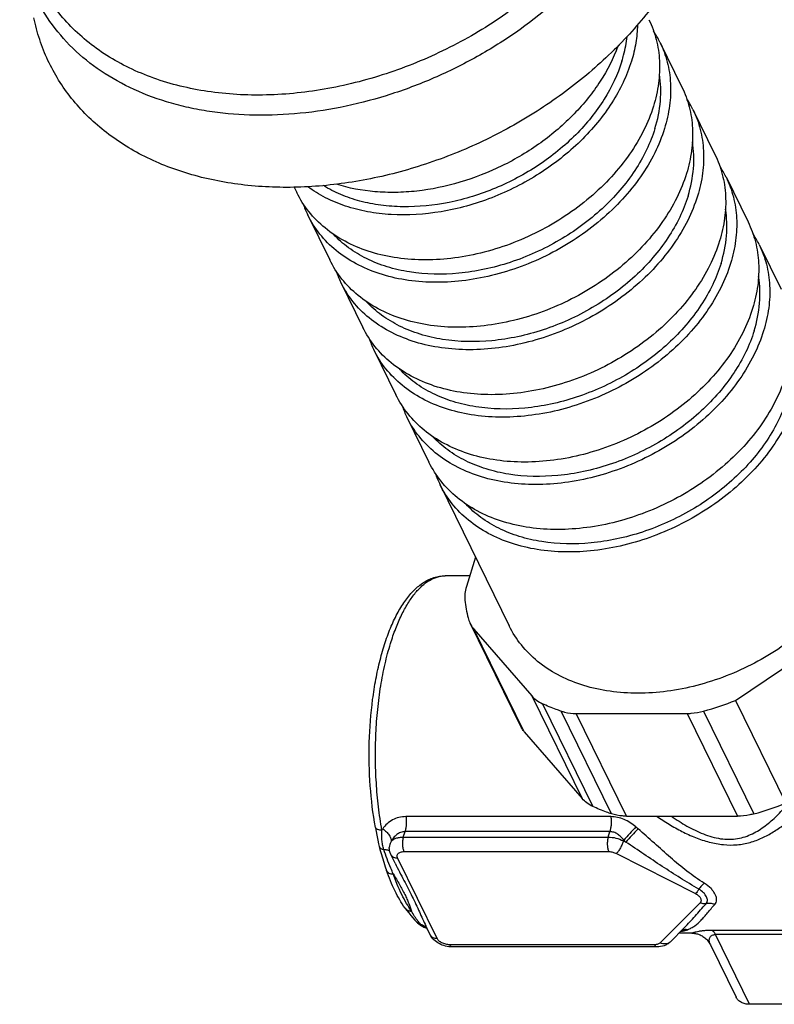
# Model space of a CAD drawing. Header units: millimetres. Extents: x 50 to 261, y 12 to 440.
# Tile 1 of 6: x 58 to 131, y 12 to 107. Entities that reach past the tile are written whole.
import ezdxf

# ---------------------------------------------------------------- set-up
doc = ezdxf.new("R2010")
doc.units = ezdxf.units.MM
doc.header["$LTSCALE"] = 23.1
doc.layers.get('0').update_dxf_attribs({"linetype": 'CONTINUOUS'})

msp = doc.modelspace()

# ---------------------------------------------------------------- linework, layer by layer
at = {"color": 7, "linetype": 'CONTINUOUS'}
for p, q in [((119.858, 104.961), (121.993, 100.61)), ((123.061, 98.434), (125.196, 94.083)), ((126.264, 91.907), (128.399, 87.556)), ((84.423, 90.913), (84.676, 90.396)), ((85.744, 88.22), (87.879, 83.869)), ((129.467, 85.38), (131.602, 81.029)), ((88.947, 81.693), (91.082, 77.342)), ((92.15, 75.166), (94.285, 70.815)), ((95.353, 68.64), (97.488, 64.288)), ((98.556, 62.113), (105.267, 48.437)), ((101.995, 55.105), (101.109, 52.24)), ((101.432, 53.284), (99.039, 53.284)), ((106.345, 38.749), (101.465, 48.695)), ((101.841, 48.128), (107.44, 41.669)), ((127.191, 41.225), (137.442, 48.128)), ((127.191, 41.225), (132.071, 31.279)), ((111.748, 39.966), (122.49, 39.966)), ((106.722, 38.183), (112.321, 31.723)), ((116.629, 30.02), (127.37, 30.02)), ((92.66, 27.089), (92.661, 27.089)), ((93.641, 26.996), (93.641, 26.996)), ((94.21, 25.455), (93.792, 26.307)), ((93.373, 24.759), (93.373, 24.759)), ((95.164, 21.123), (95.164, 21.123)), ((96.292, 19.774), (96.293, 19.773)), ((97.605, 18.537), (97.186, 19.39)), ((97.239, 19.162), (97.262, 19.15)), ((97.261, 19.15), (97.262, 19.15)), ((122.233, 19.234), (120.847, 17.834)), ((122.959, 18.684), (121.688, 18.684)), ((119.574, 17.356), (99.729, 17.356)), ((124.75, 17.566), (127.242, 12.487)), ((141.471, 11.801), (128.554, 11.801))]:
    msp.add_line(p, q, dxfattribs=at)
at = {"color": 9, "linetype": 'CONTINUOUS'}
for p, q in [((106.722, 38.183), (101.841, 48.128)), ((107.44, 41.669), (112.321, 31.723)), ((108.475, 40.904), (113.356, 30.959)), ((115.164, 30.244), (110.283, 40.19)), ((124.093, 40.19), (128.974, 30.244)), ((116.629, 30.02), (111.748, 39.966)), ((122.49, 39.966), (127.37, 30.02)), ((115.1, 29.974), (95.254, 29.974)), ((95.001, 27.991), (95.164, 28.521)), ((95.001, 27.991), (114.846, 27.991)), ((115.01, 28.521), (95.164, 28.521)), ((114.846, 27.991), (115.01, 28.521)), ((116.327, 27.627), (116.351, 27.703)), ((116.327, 27.627), (116.558, 27.51)), ((94.447, 25.965), (98.26, 18.194)), ((95.063, 26.586), (114.909, 26.586)), ((115.65, 26.404), (123.313, 22.519)), ((123.744, 21.64), (119.894, 17.755)), ((137.811, 18.956), (124.894, 18.956)), ((138.157, 18.554), (125.24, 18.554)), ((128.554, 11.801), (125.24, 18.554)), ((119.332, 17.573), (99.487, 17.573))]:
    msp.add_line(p, q, dxfattribs=at)
at = {"color": 7, "linetype": 'CONTINUOUS'}
for points in [[(92.301, 28.922), (92.341, 28.697), (92.455, 28.033)], [(92.455, 28.033), (92.521, 27.689), (92.597, 27.341), (92.66, 27.089)], [(92.661, 27.089), (92.741, 26.788), (92.854, 26.389), (92.976, 25.978), (93.108, 25.554), (93.25, 25.12), (93.373, 24.759)], [(95.164, 21.123), (95.323, 20.904), (95.521, 20.644), (95.72, 20.398), (95.922, 20.163), (96.128, 19.939), (96.292, 19.774)], [(96.293, 19.773), (96.368, 19.702), (96.497, 19.592), (96.63, 19.492), (96.761, 19.407), (96.887, 19.335), (97.002, 19.276), (97.099, 19.229), (97.179, 19.192), (97.239, 19.162)], [(97.23, 19.234), (97.216, 19.241), (97.214, 19.243), (97.222, 19.237), (97.239, 19.224), (97.264, 19.202), (97.293, 19.173)], [(122.959, 18.684), (123.051, 18.681), (123.137, 18.676), (123.225, 18.666), (123.314, 18.652), (123.403, 18.633), (123.494, 18.61), (123.585, 18.582), (123.675, 18.55), (123.766, 18.513), (123.856, 18.47), (123.944, 18.423), (124.032, 18.37), (124.117, 18.312), (124.201, 18.249), (124.282, 18.181), (124.36, 18.108), (124.435, 18.03), (124.506, 17.947), (124.574, 17.859), (124.637, 17.767), (124.695, 17.67), (124.75, 17.566)]]:
    msp.add_lwpolyline(points, dxfattribs=at)
for centre, radius, start, end in [((110.942, 100.584), 9.932, 26.14695, 33.21539), ((114.145, 94.057), 9.932, 26.14695, 33.21539), ((117.348, 87.53), 9.932, 26.14695, 33.21539), ((94.659, 92.594), 9.93, 199.17937, 206.13099), ((120.551, 81.003), 9.932, 26.14695, 33.21539), ((97.862, 86.067), 9.93, 199.17937, 206.13099), ((101.065, 79.54), 9.93, 199.17937, 206.13099), ((104.268, 73.013), 9.93, 199.17937, 206.13099), ((107.471, 66.486), 9.93, 199.17937, 206.13099), ((113.238, 52.229), 12.337, 186.02118, 194.16717), ((103.832, 49.855), 2.636, 194.16572, 206.09467), ((115.988, 69.602), 30.509, 285.40772, 291.54325), ((120.868, 59.657), 30.509, 285.40772, 291.54325), ((99.34, 23.01), 4.384, 241.68805, 242.50857)]:
    msp.add_arc(centre, radius, start, end, dxfattribs=at)
at = {"color": 9, "linetype": 'CONTINUOUS'}
for centre, radius, start, end in [((94.77, 27.612), 2.124, 146.236, 149.89606), ((143.613, 58.762), 39.591, 228.80691, 229.19872), ((144.049, 57.207), 40.468, 226.80783, 227.20859), ((96.331, 18.341), 1.274, 40.97522, 51.01035), ((98.571, 22.56), 3.614, 248.70619, 249.12073), ((97.647, 19.866), 0.813, 241.75018, 245.72979), ((120.002, 25.548), 6.996, 290.36612, 291.23138)]:
    msp.add_arc(centre, radius, start, end, dxfattribs=at)
for points, knots in [([(118.75, 125.693), (118.259, 123.99), (117.224, 121.468), (115.383, 118.302), (113.15, 115.134), (109.764, 111.424), (104.972, 107.548), (99.577, 104.333), (93.779, 101.896), (87.791, 100.328), (81.832, 99.689), (76.122, 100.005), (71.669, 101.08), (68.457, 102.417), (66.276, 103.622), (64.307, 105.035), (62.57, 106.643), (61.082, 108.429), (59.858, 110.377), (58.912, 112.469), (58.251, 114.682), (57.882, 116.994), (57.809, 119.384), (58.031, 121.827), (58.369, 123.451), (58.583, 124.263)], [0, 0, 0, 0, 0.060665, 0.092492, 0.125245, 0.193162, 0.263609, 0.335446, 0.407389, 0.478148, 0.546548, 0.611667, 0.672973, 0.702212, 0.730548, 0.75808, 0.784946, 0.811324, 0.837417, 0.863449, 0.889645, 0.916222, 0.943373, 0.971258, 1, 1, 1, 1]), ([(112.721, 111.787), (110.661, 109.577), (107.148, 106.58), (101.93, 103.352), (97.734, 101.308), (93.376, 99.706), (88.938, 98.575), (84.506, 97.94), (80.166, 97.811), (76.657, 98.133), (73.979, 98.652), (71.46, 99.323), (68.51, 100.458), (65.332, 102.304), (62.62, 104.584), (60.434, 107.256), (58.822, 110.265), (58.158, 112.438), (57.931, 113.545)], [0, 0, 0, 0, 0.137785, 0.208522, 0.279573, 0.350271, 0.419968, 0.488069, 0.554063, 0.617565, 0.648321, 0.678385, 0.736417, 0.791895, 0.845252, 0.897151, 0.948429, 1, 1, 1, 1]), ([(93.762, 46.737), (93.913, 47.227), (94.233, 48.159), (94.792, 49.459), (95.404, 50.592), (96.062, 51.543), (96.76, 52.302), (97.492, 52.86), (98.255, 53.204), (98.784, 53.284), (99.039, 53.284)], [0, 0, 0, 0, 0.172799, 0.33189, 0.476365, 0.605859, 0.720776, 0.822578, 0.914149, 1, 1, 1, 1]), ([(92.932, 28.678), (92.798, 29.418), (92.573, 30.935), (92.365, 33.253), (92.282, 35.623), (92.326, 38), (92.497, 40.339), (92.79, 42.595), (93.201, 44.726), (93.561, 46.087), (93.762, 46.737)], [0, 0, 0, 0, 0.123816, 0.252106, 0.382832, 0.51388, 0.643128, 0.768507, 0.888055, 1, 1, 1, 1]), ([(119.539, 30.018), (119.932, 29.745), (120.735, 29.222), (121.987, 28.522), (123.286, 27.929), (124.625, 27.481), (125.983, 27.223), (127.323, 27.208), (128.594, 27.441), (129.767, 27.88), (130.851, 28.468), (131.867, 29.164), (132.834, 29.946), (134.089, 31.093), (135.593, 32.687), (136.713, 34.056), (137.263, 34.771)], [0, 0, 0, 0, 0.06776, 0.13542, 0.20279, 0.269463, 0.334703, 0.397611, 0.457931, 0.516398, 0.574113, 0.63194, 0.690427, 0.749897, 0.872396, 1, 1, 1, 1]), ([(120.977, 30.019), (121.461, 29.676), (122.209, 29.192), (123.255, 28.638), (124.063, 28.282), (124.892, 28.002), (125.731, 27.82), (126.565, 27.758), (127.369, 27.825), (128.124, 28.013), (128.824, 28.301), (129.471, 28.664), (130.277, 29.226), (131.208, 30.047), (131.886, 30.774), (132.216, 31.151)], [0, 0, 0, 0, 0.137942, 0.206762, 0.275275, 0.343144, 0.409808, 0.47453, 0.536814, 0.59674, 0.654935, 0.712153, 0.769027, 0.883339, 1, 1, 1, 1]), ([(95.254, 29.974), (95.026, 29.974), (94.573, 29.921), (93.944, 29.679), (93.406, 29.3), (93.122, 28.97), (93.004, 28.793)], [0, 0, 0, 0, 0.259819, 0.51181, 0.757881, 1, 1, 1, 1]), ([(95.254, 29.974), (95.272, 29.85), (95.294, 29.598), (95.29, 29.221), (95.25, 28.859), (95.197, 28.628), (95.164, 28.521)], [0, 0, 0, 0, 0.255907, 0.517358, 0.76991, 1, 1, 1, 1]), ([(115.1, 29.974), (115.118, 29.85), (115.14, 29.598), (115.136, 29.221), (115.095, 28.859), (115.043, 28.628), (115.01, 28.521)], [0, 0, 0, 0, 0.255907, 0.517358, 0.76991, 1, 1, 1, 1]), ([(117.538, 28.971), (117.365, 29.122), (116.998, 29.4), (116.394, 29.72), (115.756, 29.925), (115.316, 29.974), (115.1, 29.974)], [0, 0, 0, 0, 0.257137, 0.510983, 0.759078, 1, 1, 1, 1]), ([(92.301, 28.922), (92.304, 28.903), (92.319, 28.866), (92.36, 28.817), (92.42, 28.775), (92.528, 28.726), (92.702, 28.687), (92.851, 28.678), (92.932, 28.678)], [0, 0, 0, 0, 0.077807, 0.163599, 0.262936, 0.378597, 0.659936, 1, 1, 1, 1]), ([(93.11, 26.798), (93.061, 26.947), (92.981, 27.253), (92.92, 27.725), (92.91, 28.202), (92.924, 28.519), (92.932, 28.678)], [0, 0, 0, 0, 0.248293, 0.498094, 0.749294, 1, 1, 1, 1]), ([(93.004, 28.793), (93.132, 28.707), (93.365, 28.522), (93.601, 28.248), (93.733, 28.021), (93.814, 27.818), (93.833, 27.657), (93.817, 27.56)], [0, 0, 0, 0, 0.30071, 0.575036, 0.69771, 0.809253, 1, 1, 1, 1]), ([(117.538, 28.971), (117.334, 28.759), (116.936, 28.339), (116.543, 27.914), (116.351, 27.703)], [0, 0, 0, 0, 0.507784, 1, 1, 1, 1]), ([(117.743, 28.793), (117.538, 28.58), (117.141, 28.155), (116.748, 27.725), (116.558, 27.51)], [0, 0, 0, 0, 0.507203, 1, 1, 1, 1]), ([(124.159, 23.525), (123.58, 23.888), (122.458, 24.682), (120.869, 26.007), (119.316, 27.401), (118.274, 28.334), (117.743, 28.793)], [0, 0, 0, 0, 0.246733, 0.495144, 0.746496, 1, 1, 1, 1]), ([(95.164, 28.521), (95.021, 28.521), (94.733, 28.465), (94.355, 28.245), (94.046, 27.934), (93.886, 27.689), (93.817, 27.56)], [0, 0, 0, 0, 0.24723, 0.495775, 0.746891, 1, 1, 1, 1]), ([(93.817, 27.56), (93.873, 27.631), (94.019, 27.76), (94.298, 27.893), (94.632, 27.975), (94.874, 27.991), (95.001, 27.991)], [0, 0, 0, 0, 0.207911, 0.442646, 0.707452, 1, 1, 1, 1]), ([(95.001, 27.991), (94.966, 27.878), (94.92, 27.633), (94.909, 27.26), (94.951, 26.902), (95.017, 26.68), (95.063, 26.586)], [0, 0, 0, 0, 0.247396, 0.519339, 0.781, 1, 1, 1, 1]), ([(114.846, 27.991), (114.811, 27.878), (114.766, 27.633), (114.755, 27.26), (114.797, 26.902), (114.863, 26.68), (114.909, 26.586)], [0, 0, 0, 0, 0.247396, 0.519339, 0.781, 1, 1, 1, 1]), ([(114.846, 27.991), (115.099, 27.991), (115.611, 27.922), (116.096, 27.744), (116.327, 27.627)], [0, 0, 0, 0, 0.493254, 1, 1, 1, 1]), ([(116.351, 27.703), (116.267, 27.815), (116.087, 28.026), (115.769, 28.29), (115.407, 28.474), (115.141, 28.521), (115.01, 28.521)], [0, 0, 0, 0, 0.257744, 0.511004, 0.758337, 1, 1, 1, 1]), ([(92.661, 27.089), (92.67, 27.052), (92.709, 26.978), (92.81, 26.892), (92.948, 26.83), (93.053, 26.806), (93.11, 26.798)], [0, 0, 0, 0, 0.203065, 0.429942, 0.694505, 1, 1, 1, 1]), ([(94.028, 24.421), (93.945, 24.609), (93.61, 25.39), (93.308, 26.185), (93.11, 26.798)], [0, 0, 0, 0, 0.242535, 1, 1, 1, 1]), ([(93.11, 26.798), (93.174, 26.797), (93.293, 26.79), (93.494, 26.749), (93.628, 26.678), (93.683, 26.61)], [0, 0, 0, 0, 0.308968, 0.577848, 1, 1, 1, 1]), ([(93.817, 27.56), (93.764, 27.477), (93.679, 27.294), (93.645, 27.096), (93.641, 26.996)], [0, 0, 0, 0, 0.498307, 1, 1, 1, 1]), ([(116.327, 27.627), (116.292, 27.514), (116.202, 27.281), (116.037, 26.948), (115.878, 26.687), (115.746, 26.51), (115.681, 26.436), (115.65, 26.404)], [0, 0, 0, 0, 0.253059, 0.53006, 0.791254, 0.904164, 1, 1, 1, 1]), ([(123.635, 22.959), (123.029, 23.303), (121.832, 24.02), (119.474, 25.539), (117.733, 26.73), (116.558, 27.51)], [0, 0, 0, 0, 0.248196, 0.497136, 1, 1, 1, 1]), ([(93.792, 26.307), (93.818, 26.255), (93.89, 26.155), (94.045, 26.045), (94.236, 25.978), (94.375, 25.965), (94.447, 25.965)], [0, 0, 0, 0, 0.226852, 0.46505, 0.72204, 1, 1, 1, 1]), ([(94.447, 25.965), (94.429, 26.003), (94.4, 26.081), (94.394, 26.202), (94.428, 26.314), (94.5, 26.411), (94.605, 26.489), (94.791, 26.568), (94.953, 26.586), (95.063, 26.586)], [0, 0, 0, 0, 0.119098, 0.227463, 0.33168, 0.439726, 0.558294, 0.691154, 1, 1, 1, 1]), ([(114.909, 26.586), (115.035, 26.586), (115.292, 26.552), (115.534, 26.463), (115.65, 26.404)], [0, 0, 0, 0, 0.493254, 1, 1, 1, 1]), ([(94.21, 25.454), (94.485, 24.894), (95.048, 23.821), (95.74, 22.504), (96.224, 21.484), (96.654, 20.537), (96.966, 19.839), (97.186, 19.39)], [0, 0, 0, 0, 0.276889, 0.53801, 0.660635, 0.778037, 1, 1, 1, 1]), ([(93.373, 24.759), (93.392, 24.707), (93.455, 24.607), (93.607, 24.499), (93.805, 24.434), (93.951, 24.421), (94.028, 24.421)], [0, 0, 0, 0, 0.210038, 0.440971, 0.704097, 1, 1, 1, 1]), ([(94.028, 24.421), (94.228, 24.076), (94.617, 23.423), (95.064, 22.614), (95.348, 22.003), (95.567, 21.468), (95.704, 21.075), (95.792, 20.825)], [0, 0, 0, 0, 0.298073, 0.568176, 0.689627, 0.801603, 1, 1, 1, 1]), ([(95.792, 20.825), (95.62, 21.068), (95.285, 21.593), (94.656, 22.776), (94.265, 23.744), (94.028, 24.421)], [0, 0, 0, 0, 0.2228, 0.464097, 1, 1, 1, 1]), ([(123.635, 22.959), (123.583, 22.873), (123.484, 22.72), (123.37, 22.577), (123.313, 22.519)], [0, 0, 0, 0, 0.553677, 1, 1, 1, 1]), ([(124.159, 23.525), (124.068, 23.449), (123.884, 23.268), (123.719, 23.07), (123.635, 22.959)], [0, 0, 0, 0, 0.458378, 1, 1, 1, 1]), ([(124.333, 21.536), (124.37, 21.579), (124.432, 21.678), (124.467, 21.852), (124.445, 22.038), (124.372, 22.231), (124.25, 22.426), (124.019, 22.692), (123.797, 22.861), (123.635, 22.959)], [0, 0, 0, 0, 0.095947, 0.191375, 0.29386, 0.408311, 0.536855, 0.679542, 1, 1, 1, 1]), ([(125.17, 21.464), (125.224, 21.523), (125.314, 21.659), (125.367, 21.905), (125.335, 22.17), (125.228, 22.449), (125.051, 22.733), (124.716, 23.125), (124.395, 23.377), (124.159, 23.525)], [0, 0, 0, 0, 0.093111, 0.185773, 0.286529, 0.400785, 0.530531, 0.675289, 1, 1, 1, 1]), ([(123.313, 22.519), (123.42, 22.465), (123.568, 22.369), (123.721, 22.208), (123.801, 22.087), (123.845, 21.963), (123.852, 21.842), (123.818, 21.73), (123.772, 21.668), (123.744, 21.64)], [0, 0, 0, 0, 0.316706, 0.45739, 0.583749, 0.696496, 0.799078, 0.897729, 1, 1, 1, 1]), ([(95.164, 21.123), (95.197, 21.076), (95.277, 20.99), (95.481, 20.861), (95.668, 20.825), (95.792, 20.825)], [0, 0, 0, 0, 0.238908, 0.483294, 1, 1, 1, 1]), ([(122.234, 19.235), (122.588, 19.592), (123.288, 20.36), (123.972, 21.141), (124.333, 21.536)], [0, 0, 0, 0, 0.484396, 1, 1, 1, 1]), ([(122.535, 19.027), (122.661, 19.076), (122.905, 19.188), (123.366, 19.476), (123.778, 19.854), (124.166, 20.289), (124.595, 20.801), (124.928, 21.199), (125.17, 21.464)], [0, 0, 0, 0, 0.111792, 0.221334, 0.44793, 0.571056, 0.703346, 1, 1, 1, 1]), ([(124.333, 21.536), (124.237, 21.52), (124.031, 21.525), (123.838, 21.593), (123.744, 21.64)], [0, 0, 0, 0, 0.481254, 1, 1, 1, 1]), ([(125.17, 21.464), (125.035, 21.515), (124.756, 21.581), (124.468, 21.565), (124.333, 21.536)], [0, 0, 0, 0, 0.511652, 1, 1, 1, 1]), ([(96.414, 19.866), (96.302, 20.012), (96.085, 20.326), (95.89, 20.653), (95.792, 20.825)], [0, 0, 0, 0, 0.482847, 1, 1, 1, 1]), ([(96.293, 19.773), (96.342, 19.725), (96.455, 19.642), (96.586, 19.593), (96.654, 19.577)], [0, 0, 0, 0, 0.495325, 1, 1, 1, 1]), ([(96.654, 19.577), (96.633, 19.6), (96.55, 19.694), (96.471, 19.791), (96.414, 19.866)], [0, 0, 0, 0, 0.24584, 1, 1, 1, 1]), ([(97.117, 19.251), (97.027, 19.293), (96.859, 19.383), (96.714, 19.509), (96.654, 19.577)], [0, 0, 0, 0, 0.523087, 1, 1, 1, 1]), ([(96.654, 19.577), (96.741, 19.553), (96.91, 19.487), (97.063, 19.388), (97.132, 19.332)], [0, 0, 0, 0, 0.503359, 1, 1, 1, 1]), ([(97.258, 19.192), (97.246, 19.197), (97.199, 19.216), (97.152, 19.236), (97.117, 19.251)], [0, 0, 0, 0, 0.253908, 1, 1, 1, 1]), ([(97.605, 18.537), (97.631, 18.484), (97.703, 18.385), (97.858, 18.275), (98.049, 18.208), (98.188, 18.194), (98.26, 18.194)], [0, 0, 0, 0, 0.226852, 0.46505, 0.72204, 1, 1, 1, 1]), ([(99.487, 17.573), (99.36, 17.573), (99.104, 17.607), (98.748, 17.738), (98.452, 17.931), (98.305, 18.104), (98.26, 18.194)], [0, 0, 0, 0, 0.264698, 0.53665, 0.788552, 1, 1, 1, 1]), ([(121.879, 18.876), (121.985, 18.887), (122.173, 18.914), (122.358, 18.96), (122.437, 18.989)], [0, 0, 0, 0, 0.560437, 1, 1, 1, 1]), ([(122.437, 18.989), (122.398, 18.994), (122.242, 19.008), (122.084, 18.995), (121.97, 18.969)], [0, 0, 0, 0, 0.251825, 1, 1, 1, 1]), ([(122.535, 19.027), (122.445, 19.039), (122.261, 19.047), (122.08, 19.016), (121.992, 18.992)], [0, 0, 0, 0, 0.502218, 1, 1, 1, 1]), ([(124.894, 18.956), (124.722, 18.956), (124.408, 18.948), (123.985, 18.911), (123.65, 18.86), (123.424, 18.813), (123.28, 18.778), (123.195, 18.755), (123.125, 18.735), (123.068, 18.718), (123.023, 18.704), (122.991, 18.693), (122.971, 18.687), (122.962, 18.684), (122.959, 18.684)], [0, 0, 0, 0, 0.262916, 0.479362, 0.649415, 0.779746, 0.832022, 0.87654, 0.913775, 0.944063, 0.967692, 0.984817, 0.995561, 1, 1, 1, 1]), ([(124.75, 17.566), (124.71, 17.648), (124.664, 17.778), (124.641, 17.96), (124.646, 18.101), (124.682, 18.245), (124.751, 18.361), (124.839, 18.445), (124.988, 18.533), (125.135, 18.554), (125.24, 18.554)], [0, 0, 0, 0, 0.199131, 0.299141, 0.4007, 0.506215, 0.622188, 0.689627, 0.769643, 1, 1, 1, 1]), ([(125.24, 18.554), (125.196, 18.645), (125.104, 18.8), (124.965, 18.923), (124.894, 18.956)], [0, 0, 0, 0, 0.565002, 1, 1, 1, 1]), ([(99.729, 17.356), (99.706, 17.356), (99.659, 17.367), (99.594, 17.413), (99.535, 17.483), (99.502, 17.541), (99.487, 17.573)], [0, 0, 0, 0, 0.195449, 0.417901, 0.684081, 1, 1, 1, 1]), ([(119.894, 17.755), (119.831, 17.691), (119.698, 17.623), (119.502, 17.58), (119.39, 17.573), (119.332, 17.573)], [0, 0, 0, 0, 0.446268, 0.71083, 1, 1, 1, 1]), ([(119.574, 17.356), (119.552, 17.356), (119.504, 17.367), (119.44, 17.413), (119.381, 17.483), (119.348, 17.541), (119.332, 17.573)], [0, 0, 0, 0, 0.195449, 0.417901, 0.684081, 1, 1, 1, 1]), ([(120.847, 17.834), (120.792, 17.779), (120.657, 17.687), (120.413, 17.629), (120.149, 17.65), (119.977, 17.713), (119.894, 17.755)], [0, 0, 0, 0, 0.228708, 0.468501, 0.725644, 1, 1, 1, 1])]:
    msp.add_open_spline(points, degree=3, knots=knots, dxfattribs=at)
at = {"color": 7, "linetype": 'CONTINUOUS'}
for points, knots in [([(124.521, 118.802), (124.056, 117.191), (122.781, 113.962), (120.031, 109.396), (116.474, 105.097), (112.213, 101.185), (107.373, 97.773), (102.092, 94.957), (96.522, 92.818), (90.823, 91.418), (85.158, 90.798), (79.689, 90.978), (74.573, 91.957), (70.67, 93.442), (67.89, 95.007), (66.011, 96.338), (64.323, 97.832), (62.841, 99.479), (61.575, 101.266), (60.535, 103.18), (59.73, 105.205), (59.356, 106.612), (59.209, 107.326)], [0, 0, 0, 0, 0.059511, 0.122382, 0.188335, 0.256788, 0.326944, 0.397866, 0.468563, 0.538058, 0.605467, 0.670082, 0.731446, 0.789441, 0.817284, 0.844429, 0.870982, 0.897072, 0.922851, 0.948484, 0.974143, 1, 1, 1, 1]), ([(118.79, 107.136), (119.091, 106.523), (119.571, 105.216), (119.882, 103.123), (119.783, 100.938), (119.456, 99.488), (119.233, 98.766)], [0, 0, 0, 0, 0.239084, 0.482916, 0.735571, 1, 1, 1, 1]), ([(117.689, 106.641), (117.676, 106.055), (117.559, 104.863), (117.278, 103.698), (117.098, 103.117)], [0, 0, 0, 0, 0.490622, 1, 1, 1, 1]), ([(116.177, 103.117), (116.238, 103.316), (116.461, 104.1), (116.611, 104.906), (116.676, 105.509)], [0, 0, 0, 0, 0.255296, 1, 1, 1, 1]), ([(119.858, 104.961), (120.159, 104.347), (120.639, 103.041), (120.949, 100.948), (120.851, 98.763), (120.524, 97.313), (120.301, 96.591)], [0, 0, 0, 0, 0.239084, 0.482916, 0.735571, 1, 1, 1, 1]), ([(115.789, 104.576), (115.354, 103.388), (114.461, 101.649), (112.922, 99.525), (111.08, 97.441), (108.355, 95.108), (104.614, 92.874), (100.557, 91.285), (97.045, 90.559), (94.27, 90.38), (91.649, 90.465), (89.728, 90.824), (88.523, 91.208)], [0, 0, 0, 0, 0.115052, 0.175753, 0.238277, 0.367508, 0.50005, 0.632584, 0.761795, 0.824304, 0.884988, 1, 1, 1, 1]), ([(117.098, 103.117), (116.661, 101.704), (115.656, 99.631), (113.835, 97.138), (111.597, 94.709), (108.242, 92.079), (104.404, 90.137), (101.148, 89.055), (97.908, 88.333), (94.656, 88.124), (91.556, 88.492), (89.417, 89.035), (87.464, 89.842), (86.287, 90.561), (85.747, 90.959)], [0, 0, 0, 0, 0.116602, 0.178775, 0.243111, 0.37636, 0.5123, 0.579864, 0.64632, 0.773697, 0.834059, 0.891858, 0.947101, 1, 1, 1, 1]), ([(116.177, 103.117), (115.777, 101.822), (114.866, 99.92), (113.219, 97.621), (111.199, 95.374), (108.165, 92.916), (103.997, 90.695), (99.531, 89.31), (95.74, 88.925), (92.842, 89.129), (90.818, 89.523), (88.944, 90.156), (87.794, 90.742), (87.258, 91.072)], [0, 0, 0, 0, 0.115862, 0.177536, 0.241326, 0.373513, 0.508716, 0.642472, 0.770585, 0.831596, 0.890185, 0.946283, 1, 1, 1, 1]), ([(119.38, 96.591), (119.648, 97.458), (119.919, 98.789), (119.962, 100.561), (119.878, 101.421), (119.81, 101.841)], [0, 0, 0, 0, 0.513343, 0.759529, 1, 1, 1, 1]), ([(121.993, 100.61), (122.294, 99.996), (122.774, 98.689), (123.085, 96.596), (122.986, 94.411), (122.659, 92.961), (122.436, 92.239)], [0, 0, 0, 0, 0.239084, 0.482916, 0.735571, 1, 1, 1, 1]), ([(119.233, 98.766), (118.983, 97.957), (118.324, 96.339), (116.946, 94.042), (115.189, 91.866), (112.375, 89.172), (109.03, 86.969), (105.37, 85.364), (102.522, 84.49), (99.653, 83.972), (96.834, 83.822), (94.134, 84.047), (91.62, 84.642), (89.354, 85.596), (87.395, 86.888), (85.796, 88.489), (84.997, 89.742), (84.676, 90.396)], [0, 0, 0, 0, 0.058982, 0.121036, 0.185928, 0.253183, 0.391813, 0.461818, 0.531086, 0.598823, 0.664343, 0.727122, 0.78686, 0.843538, 0.897466, 0.949301, 1, 1, 1, 1]), ([(123.061, 98.434), (123.362, 97.82), (123.842, 96.514), (124.152, 94.421), (124.054, 92.236), (123.727, 90.786), (123.504, 90.064)], [0, 0, 0, 0, 0.239084, 0.482916, 0.735571, 1, 1, 1, 1]), ([(120.301, 96.591), (120.051, 95.781), (119.392, 94.164), (118.014, 91.867), (116.257, 89.69), (113.442, 86.996), (110.098, 84.793), (106.438, 83.189), (103.589, 82.314), (100.721, 81.796), (97.902, 81.647), (95.202, 81.872), (92.688, 82.467), (90.422, 83.42), (88.462, 84.713), (86.863, 86.313), (86.065, 87.567), (85.744, 88.22)], [0, 0, 0, 0, 0.058982, 0.121036, 0.185928, 0.253183, 0.391813, 0.461818, 0.531086, 0.598823, 0.664343, 0.727122, 0.78686, 0.843538, 0.897466, 0.949301, 1, 1, 1, 1]), ([(119.38, 96.591), (119.163, 95.89), (118.605, 94.49), (117.455, 92.487), (115.999, 90.573), (113.665, 88.165), (110.177, 85.614), (106.215, 83.826), (102.891, 82.925), (99.639, 82.419), (96.423, 82.471), (93.443, 83.151), (91.446, 83.936), (89.686, 84.992), (88.68, 85.878), (88.235, 86.355)], [0, 0, 0, 0, 0.05788, 0.118534, 0.181798, 0.247316, 0.382808, 0.520195, 0.587972, 0.654211, 0.779783, 0.838708, 0.894865, 0.94847, 1, 1, 1, 1]), ([(122.583, 90.064), (122.851, 90.931), (123.122, 92.263), (123.165, 94.035), (123.081, 94.894), (123.013, 95.314)], [0, 0, 0, 0, 0.513343, 0.759529, 1, 1, 1, 1]), ([(125.196, 94.083), (125.497, 93.469), (125.977, 92.162), (126.288, 90.069), (126.189, 87.884), (125.862, 86.435), (125.639, 85.712)], [0, 0, 0, 0, 0.239084, 0.482916, 0.735571, 1, 1, 1, 1]), ([(122.436, 92.239), (122.186, 91.43), (121.527, 89.812), (120.149, 87.515), (118.392, 85.339), (115.578, 82.645), (112.233, 80.442), (108.573, 78.838), (105.725, 77.963), (102.856, 77.445), (100.037, 77.295), (97.337, 77.52), (94.823, 78.115), (92.557, 79.069), (90.598, 80.361), (88.999, 81.962), (88.2, 83.215), (87.879, 83.869)], [0, 0, 0, 0, 0.058982, 0.121036, 0.185928, 0.253183, 0.391813, 0.461818, 0.531086, 0.598823, 0.664343, 0.727122, 0.78686, 0.843538, 0.897466, 0.949301, 1, 1, 1, 1]), ([(126.264, 91.907), (126.565, 91.294), (127.045, 89.987), (127.355, 87.894), (127.257, 85.709), (126.93, 84.259), (126.707, 83.537)], [0, 0, 0, 0, 0.239084, 0.482916, 0.735571, 1, 1, 1, 1]), ([(123.504, 90.064), (123.254, 89.254), (122.594, 87.637), (121.217, 85.34), (119.46, 83.163), (116.645, 80.469), (113.301, 78.266), (109.641, 76.662), (106.792, 75.787), (103.924, 75.269), (101.105, 75.12), (98.405, 75.345), (95.891, 75.94), (93.625, 76.893), (91.665, 78.186), (90.066, 79.786), (89.268, 81.04), (88.947, 81.693)], [0, 0, 0, 0, 0.058982, 0.121036, 0.185928, 0.253183, 0.391813, 0.461818, 0.531086, 0.598823, 0.664343, 0.727122, 0.78686, 0.843538, 0.897466, 0.949301, 1, 1, 1, 1]), ([(122.583, 90.064), (122.366, 89.363), (121.808, 87.963), (120.658, 85.96), (119.202, 84.046), (116.868, 81.638), (113.38, 79.087), (109.418, 77.299), (106.094, 76.398), (102.842, 75.892), (99.626, 75.944), (96.646, 76.624), (94.649, 77.409), (92.889, 78.465), (91.883, 79.351), (91.438, 79.828)], [0, 0, 0, 0, 0.05788, 0.118534, 0.181798, 0.247316, 0.382808, 0.520195, 0.587972, 0.654211, 0.779783, 0.838708, 0.894865, 0.94847, 1, 1, 1, 1]), ([(125.786, 83.537), (126.054, 84.405), (126.325, 85.736), (126.368, 87.508), (126.284, 88.367), (126.216, 88.787)], [0, 0, 0, 0, 0.513343, 0.759529, 1, 1, 1, 1]), ([(128.399, 87.556), (128.7, 86.942), (129.18, 85.636), (129.49, 83.542), (129.392, 81.357), (129.065, 79.908), (128.842, 79.185)], [0, 0, 0, 0, 0.239084, 0.482916, 0.735571, 1, 1, 1, 1]), ([(125.639, 85.712), (125.389, 84.903), (124.73, 83.285), (123.352, 80.989), (121.595, 78.812), (118.781, 76.118), (115.436, 73.915), (111.776, 72.311), (108.928, 71.436), (106.059, 70.918), (103.24, 70.769), (100.54, 70.993), (98.026, 71.589), (95.76, 72.542), (93.801, 73.834), (92.202, 75.435), (91.403, 76.689), (91.082, 77.342)], [0, 0, 0, 0, 0.058982, 0.121036, 0.185928, 0.253183, 0.391813, 0.461818, 0.531086, 0.598823, 0.664343, 0.727122, 0.78686, 0.843538, 0.897466, 0.949301, 1, 1, 1, 1]), ([(129.467, 85.38), (129.768, 84.767), (130.247, 83.46), (130.558, 81.367), (130.46, 79.182), (130.133, 77.732), (129.91, 77.01)], [0, 0, 0, 0, 0.239084, 0.482916, 0.735571, 1, 1, 1, 1]), ([(126.707, 83.537), (126.457, 82.728), (125.797, 81.11), (124.42, 78.813), (122.663, 76.636), (119.848, 73.942), (116.504, 71.739), (112.844, 70.135), (109.995, 69.26), (107.126, 68.742), (104.308, 68.593), (101.608, 68.818), (99.094, 69.413), (96.828, 70.366), (94.868, 71.659), (93.269, 73.259), (92.47, 74.513), (92.15, 75.166)], [0, 0, 0, 0, 0.058982, 0.121036, 0.185928, 0.253183, 0.391813, 0.461818, 0.531086, 0.598823, 0.664343, 0.727122, 0.78686, 0.843538, 0.897466, 0.949301, 1, 1, 1, 1]), ([(125.786, 83.537), (125.569, 82.836), (125.011, 81.436), (123.861, 79.434), (122.405, 77.519), (120.071, 75.111), (116.583, 72.56), (112.621, 70.772), (109.297, 69.871), (106.044, 69.365), (102.829, 69.418), (99.849, 70.097), (97.852, 70.882), (96.092, 71.938), (95.086, 72.824), (94.641, 73.301)], [0, 0, 0, 0, 0.05788, 0.118534, 0.181798, 0.247316, 0.382808, 0.520195, 0.587972, 0.654211, 0.779783, 0.838708, 0.894865, 0.94847, 1, 1, 1, 1]), ([(128.989, 77.01), (129.257, 77.878), (129.527, 79.209), (129.571, 80.981), (129.487, 81.841), (129.419, 82.261)], [0, 0, 0, 0, 0.513343, 0.759529, 1, 1, 1, 1]), ([(128.842, 79.185), (128.592, 78.376), (127.933, 76.759), (126.555, 74.462), (124.798, 72.285), (121.984, 69.591), (118.639, 67.388), (114.979, 65.784), (112.13, 64.909), (109.262, 64.391), (106.443, 64.242), (103.743, 64.467), (101.229, 65.062), (98.963, 66.015), (97.003, 67.307), (95.405, 68.908), (94.606, 70.162), (94.285, 70.815)], [0, 0, 0, 0, 0.058982, 0.121036, 0.185928, 0.253183, 0.391813, 0.461818, 0.531086, 0.598823, 0.664343, 0.727122, 0.78686, 0.843538, 0.897466, 0.949301, 1, 1, 1, 1]), ([(129.91, 77.01), (129.66, 76.201), (129, 74.583), (127.623, 72.286), (125.866, 70.109), (123.051, 67.415), (119.707, 65.212), (116.047, 63.608), (113.198, 62.734), (110.329, 62.215), (107.51, 62.066), (104.811, 62.291), (102.297, 62.886), (100.031, 63.839), (98.071, 65.132), (96.472, 66.733), (95.673, 67.986), (95.353, 68.64)], [0, 0, 0, 0, 0.058982, 0.121036, 0.185928, 0.253183, 0.391813, 0.461818, 0.531086, 0.598823, 0.664343, 0.727122, 0.78686, 0.843538, 0.897466, 0.949301, 1, 1, 1, 1]), ([(128.989, 77.01), (128.772, 76.31), (128.214, 74.909), (127.064, 72.907), (125.608, 70.992), (123.274, 68.585), (119.786, 66.033), (115.824, 64.245), (112.5, 63.344), (109.247, 62.838), (106.032, 62.891), (103.052, 63.57), (101.055, 64.355), (99.295, 65.411), (98.289, 66.297), (97.844, 66.775)], [0, 0, 0, 0, 0.05788, 0.118534, 0.181798, 0.247316, 0.382808, 0.520195, 0.587972, 0.654211, 0.779783, 0.838708, 0.894865, 0.94847, 1, 1, 1, 1]), ([(132.045, 72.659), (131.795, 71.849), (131.136, 70.232), (129.758, 67.935), (128.001, 65.758), (125.187, 63.064), (121.842, 60.861), (118.182, 59.257), (115.333, 58.382), (112.465, 57.864), (109.646, 57.715), (106.946, 57.94), (104.432, 58.535), (102.166, 59.488), (100.206, 60.781), (98.607, 62.381), (97.809, 63.635), (97.488, 64.288)], [0, 0, 0, 0, 0.058982, 0.121036, 0.185928, 0.253183, 0.391813, 0.461818, 0.531086, 0.598823, 0.664343, 0.727122, 0.78686, 0.843538, 0.897466, 0.949301, 1, 1, 1, 1]), ([(133.113, 70.483), (132.863, 69.674), (132.203, 68.056), (130.826, 65.759), (129.068, 63.582), (126.254, 60.888), (122.91, 58.685), (119.25, 57.081), (116.401, 56.207), (113.532, 55.688), (110.713, 55.539), (108.014, 55.764), (105.5, 56.359), (103.234, 57.313), (101.274, 58.605), (99.675, 60.206), (98.876, 61.459), (98.556, 62.113)], [0, 0, 0, 0, 0.058982, 0.121036, 0.185928, 0.253183, 0.391813, 0.461818, 0.531086, 0.598823, 0.664343, 0.727122, 0.78686, 0.843538, 0.897466, 0.949301, 1, 1, 1, 1]), ([(132.192, 70.483), (131.975, 69.783), (131.417, 68.382), (130.267, 66.38), (128.811, 64.465), (126.476, 62.058), (122.989, 59.506), (119.027, 57.718), (115.703, 56.817), (112.45, 56.311), (109.235, 56.364), (106.255, 57.043), (104.258, 57.828), (102.498, 58.884), (101.492, 59.77), (101.047, 60.248)], [0, 0, 0, 0, 0.05788, 0.118534, 0.181798, 0.247316, 0.382808, 0.520195, 0.587972, 0.654211, 0.779783, 0.838708, 0.894865, 0.94847, 1, 1, 1, 1]), ([(139.824, 56.808), (139.574, 55.998), (138.914, 54.381), (137.536, 52.084), (135.779, 49.907), (132.965, 47.213), (129.621, 45.01), (125.96, 43.406), (123.112, 42.531), (120.243, 42.013), (117.424, 41.864), (114.725, 42.089), (112.21, 42.684), (109.945, 43.637), (107.985, 44.929), (106.386, 46.53), (105.587, 47.784), (105.267, 48.437)], [0, 0, 0, 0, 0.058982, 0.121036, 0.185928, 0.253183, 0.391813, 0.461818, 0.531086, 0.598823, 0.664343, 0.727122, 0.78686, 0.843538, 0.897466, 0.949301, 1, 1, 1, 1]), ([(92.301, 28.922), (92.059, 30.253), (91.727, 32.999), (91.639, 37.148), (91.901, 40.599), (92.319, 43.249), (92.723, 45.098), (93.216, 46.811), (93.793, 48.367), (94.451, 49.746), (95.189, 50.933), (96.01, 51.915), (96.787, 52.556), (97.452, 52.927), (97.965, 53.13), (98.497, 53.255), (98.859, 53.284), (99.039, 53.284)], [0, 0, 0, 0, 0.148696, 0.303088, 0.455246, 0.528086, 0.597584, 0.66301, 0.723805, 0.779651, 0.830551, 0.876934, 0.919727, 0.940223, 0.960345, 0.980201, 1, 1, 1, 1]), ([(101.109, 52.24), (101.043, 52.025), (100.95, 51.592), (100.946, 51.148), (100.969, 50.935)], [0, 0, 0, 0, 0.512637, 1, 1, 1, 1]), ([(101.465, 48.695), (101.49, 48.644), (101.596, 48.444), (101.729, 48.257), (101.841, 48.128)], [0, 0, 0, 0, 0.248997, 1, 1, 1, 1]), ([(107.44, 41.669), (107.578, 41.51), (107.9, 41.216), (108.275, 40.997), (108.475, 40.904)], [0, 0, 0, 0, 0.48857, 1, 1, 1, 1]), ([(110.283, 40.19), (110.127, 40.241), (109.515, 40.454), (108.914, 40.701), (108.475, 40.904)], [0, 0, 0, 0, 0.253351, 1, 1, 1, 1]), ([(110.283, 40.19), (110.396, 40.152), (110.873, 40.018), (111.372, 39.966), (111.748, 39.966)], [0, 0, 0, 0, 0.240421, 1, 1, 1, 1]), ([(122.49, 39.966), (122.621, 39.966), (123.162, 39.986), (123.699, 40.081), (124.093, 40.19)], [0, 0, 0, 0, 0.243671, 1, 1, 1, 1]), ([(106.722, 38.183), (106.684, 38.226), (106.541, 38.402), (106.42, 38.597), (106.345, 38.749)], [0, 0, 0, 0, 0.251954, 1, 1, 1, 1]), ([(113.356, 30.959), (113.156, 31.052), (112.78, 31.27), (112.459, 31.564), (112.321, 31.723)], [0, 0, 0, 0, 0.51143, 1, 1, 1, 1]), ([(115.164, 30.244), (115.008, 30.296), (114.395, 30.508), (113.795, 30.755), (113.356, 30.959)], [0, 0, 0, 0, 0.253351, 1, 1, 1, 1]), ([(116.629, 30.02), (116.5, 30.02), (116.005, 30.038), (115.512, 30.129), (115.164, 30.244)], [0, 0, 0, 0, 0.260138, 1, 1, 1, 1]), ([(128.974, 30.244), (128.84, 30.207), (128.315, 30.08), (127.773, 30.02), (127.37, 30.02)], [0, 0, 0, 0, 0.256176, 1, 1, 1, 1]), ([(93.792, 26.307), (93.74, 26.414), (93.659, 26.639), (93.637, 26.878), (93.641, 26.997)], [0, 0, 0, 0, 0.498963, 1, 1, 1, 1]), ([(95.164, 21.123), (94.796, 21.642), (94.121, 22.824), (93.61, 24.082), (93.373, 24.759)], [0, 0, 0, 0, 0.469995, 1, 1, 1, 1]), ([(99.729, 17.356), (99.513, 17.356), (99.08, 17.415), (98.475, 17.648), (97.952, 18.016), (97.695, 18.354), (97.605, 18.537)], [0, 0, 0, 0, 0.254024, 0.510239, 0.759043, 1, 1, 1, 1]), ([(120.847, 17.834), (120.766, 17.753), (120.583, 17.609), (120.162, 17.409), (119.808, 17.356), (119.574, 17.356)], [0, 0, 0, 0, 0.248125, 0.496287, 1, 1, 1, 1]), ([(128.554, 11.801), (128.41, 11.801), (128.131, 11.829), (127.749, 11.963), (127.439, 12.182), (127.294, 12.382), (127.242, 12.487)], [0, 0, 0, 0, 0.277961, 0.534955, 0.77315, 1, 1, 1, 1])]:
    msp.add_open_spline(points, degree=3, knots=knots, dxfattribs=at)

doc.saveas('drawing.dxf')
